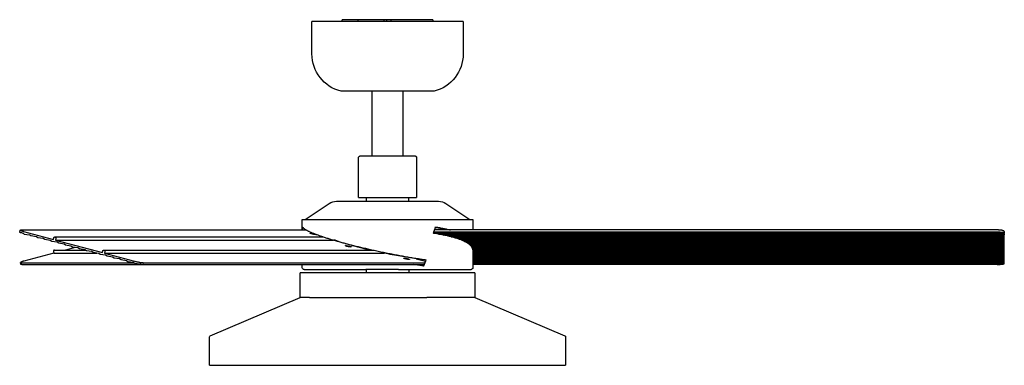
# Model space of a CAD drawing. Extents: x 19110 to 21156, y -51 to 1317.
# Tile 3 of 11: x 20310 to 21156, y -51 to 246. Entities that reach past the tile are written whole.
import ezdxf

# ---------------------------------------------------------------- set-up
doc = ezdxf.new("R2010")
doc.units = 0
doc.layers.add('MAKE2D$VISIBLE$CURVAS', color=7, linetype='CONTINUOUS')

msp = doc.modelspace()

# ---------------------------------------------------------------- linework, layer by layer
at = {"layer": 'MAKE2D$VISIBLE$CURVAS'}
for p, q in [((20587.16, 244.72), (20587.16, 246.18)), ((20587.56, 246.18), (20587.16, 246.18)), ((20600.56, 246.18), (20587.56, 246.18)), ((20623.07, 246.18), (20600.56, 246.18)), ((20600.56, 246.18), (20600.56, 244.72)), ((20623.07, 244.72), (20623.07, 246.18)), ((20625.17, 246.18), (20623.07, 246.18)), ((20629.06, 246.18), (20625.17, 246.18)), ((20625.17, 246.18), (20625.17, 244.72)), ((20629.06, 244.72), (20629.06, 246.18)), ((20642.06, 246.18), (20629.06, 246.18)), ((20646.16, 246.18), (20642.06, 246.18)), ((20663.48, 246.18), (20646.16, 246.18)), ((20664.98, 246.18), (20663.48, 246.18)), ((20664.98, 246.18), (20664.98, 244.72)), ((20658.57, 244.72), (20561.07, 244.72)), ((20561.07, 216.84), (20561.07, 244.72)), ((20691.07, 244.72), (20658.57, 244.72)), ((20691.07, 244.72), (20691.07, 216.84)), ((20646.07, 184.72), (20586.07, 184.72)), ((20612.82, 129.32), (20612.82, 184.72)), ((20639.31, 184.72), (20639.31, 129.32)), ((20666.07, 184.72), (20646.07, 184.72)), ((20601.09, 93.35), (20601.09, 127.28)), ((20603.14, 129.33), (20637.53, 129.33)), ((20637.53, 129.33), (20648.99, 129.33)), ((20648.99, 129.33), (20648.81, 129.32)), ((20651.04, 127.28), (20651.04, 93.35)), ((20601.09, 93.35), (20638.55, 93.35)), ((20607.95, 90.22), (20607.95, 93.35)), ((20638.55, 93.35), (20651.04, 93.35)), ((20644.18, 93.35), (20644.18, 90.22)), ((20555.33, 74.47), (20575.86, 88.18)), ((20582.25, 90.22), (20647.97, 90.22)), ((20647.97, 90.22), (20669.88, 90.22)), ((20676.27, 88.18), (20696.8, 74.47)), ((20552.82, 74.47), (20662.69, 74.47)), ((20552.82, 65.55), (20552.82, 74.47)), ((20552.95, 65.55), (20553.03, 68.1)), ((20662.69, 74.47), (20699.31, 74.47)), ((20699.31, 74.47), (20699.31, 65.55)), ((20309.94, 63.5), (20310.31, 65.38)), ((20311.13, 65.55), (20556.21, 65.55)), ((20312.86, 62.54), (20312.37, 62.86)), ((20313.7, 62.02), (20312.86, 62.54)), ((20313.2, 64.2), (20338.93, 57.34)), ((20313.7, 62.02), (20318.3, 61.28)), ((20319.65, 60.43), (20318.3, 61.28)), ((20324.25, 59.69), (20319.65, 60.43)), ((20325.6, 58.84), (20324.25, 59.69)), ((20340.07, 59.58), (20570.96, 59.58)), ((20555.13, 66.21), (20555.13, 65.55)), ((20665.46, 62.86), (21156.02, 62.86)), ((21150.06, 63.6), (20665.73, 63.6)), ((21150.06, 65.55), (20666.42, 65.55)), ((20669.75, 62.02), (21156.06, 62.02)), ((21156.06, 61.28), (20673.8, 61.28)), ((20677.73, 60.43), (21156.06, 60.43)), ((20678.16, 60.43), (20678.16, 60.33)), ((20680.76, 59.69), (21156.06, 59.69)), ((21156.06, 64.2), (21156.06, 62.54)), ((21156.06, 62.02), (21156.06, 62.54)), ((21156.06, 62.02), (21156.06, 61.28)), ((21156.06, 60.43), (21156.06, 61.28)), ((21156.06, 59.69), (21156.06, 60.43)), ((21156.06, 58.84), (21156.06, 59.69)), ((20330.21, 58.1), (20325.6, 58.84)), ((20331.55, 57.26), (20330.21, 58.1)), ((20336.16, 56.52), (20331.55, 57.26)), ((20337.5, 55.67), (20336.16, 56.52)), ((20342.11, 54.93), (20337.5, 55.67)), ((20338.93, 57.34), (20339.23, 58.8)), ((20340.91, 58.35), (20340.62, 56.89)), ((20340.62, 56.89), (20579.58, 56.89)), ((20340.62, 56.89), (20381.13, 46.09)), ((20343.45, 54.08), (20342.11, 54.93)), ((20348.06, 53.34), (20343.45, 54.08)), ((20349.4, 52.5), (20348.06, 53.34)), ((20354.01, 51.76), (20349.4, 52.5)), ((20355.36, 50.91), (20354.01, 51.76)), ((20359.96, 50.17), (20355.36, 50.91)), ((20589.53, 53.84), (20590.02, 53.97)), ((20595.18, 52.22), (20596.84, 52.22)), ((20683.82, 58.84), (21156.06, 58.84)), ((21156.06, 58.1), (20686.19, 58.1)), ((21156.06, 57.26), (20688.57, 57.26)), ((21156.06, 56.52), (20690.42, 56.52)), ((20692.28, 55.67), (21156.06, 55.67)), ((21156.06, 54.93), (20693.71, 54.93)), ((21156.06, 54.08), (20695.11, 54.08)), ((21156.06, 53.34), (20696.17, 53.34)), ((21156.06, 52.5), (20697.18, 52.5)), ((21156.06, 51.76), (20697.89, 51.76)), ((21156.06, 50.91), (20698.53, 50.91)), ((21156.06, 58.1), (21156.06, 58.84)), ((21156.06, 57.26), (21156.06, 58.1)), ((21156.06, 56.52), (21156.06, 57.26)), ((21156.06, 55.67), (21156.06, 56.52)), ((21156.06, 54.93), (21156.06, 55.67)), ((21156.06, 54.08), (21156.06, 54.93)), ((21156.06, 53.34), (21156.06, 54.08)), ((21156.06, 52.5), (21156.06, 53.34)), ((21156.06, 51.76), (21156.06, 52.5)), ((21156.06, 50.91), (21156.06, 51.76)), ((21156.06, 50.17), (21156.06, 50.91)), ((20339.33, 45.64), (20313.59, 38.78)), ((20339.04, 47.1), (20339.33, 45.64)), ((20339.33, 45.64), (20376.37, 45.64)), ((20339.88, 48.33), (20366.32, 48.33)), ((20357.69, 50.54), (20349.41, 48.33)), ((20361.31, 49.32), (20359.96, 50.17)), ((20365.91, 48.58), (20361.31, 49.32)), ((20367.26, 47.74), (20365.91, 48.58)), ((20371.87, 47), (20367.26, 47.74)), ((20373.21, 46.15), (20371.87, 47)), ((20377.82, 45.41), (20373.21, 46.15)), ((20379.16, 44.56), (20377.82, 45.41)), ((20383.77, 43.82), (20379.16, 44.56)), ((20381.13, 46.09), (20381.42, 47.55)), ((20382.26, 48.33), (20613.42, 48.33)), ((20383.11, 47.1), (20382.81, 45.64)), ((20382.81, 45.64), (20623.02, 45.64)), ((20382.81, 45.64), (20408.55, 38.78)), ((20385.11, 42.98), (20383.77, 43.82)), ((20389.72, 42.24), (20385.11, 42.98)), ((20579.78, 48.33), (20579.78, 48.33)), ((20590.6, 48.44), (20591.02, 48.33)), ((20623.02, 45.64), (20623.15, 46.27)), ((21156.06, 50.17), (20698.93, 50.17)), ((21156.06, 49.32), (20699.21, 49.32)), ((21156.06, 48.58), (20699.31, 48.58)), ((20699.31, 48.44), (20699.31, 33.1)), ((21156.06, 47.74), (20699.31, 47.74)), ((21156.06, 47), (20699.31, 47)), ((21156.06, 46.15), (20699.31, 46.15)), ((21156.06, 45.41), (20699.31, 45.41)), ((21156.06, 44.56), (20699.31, 44.56)), ((21156.06, 43.82), (20699.31, 43.82)), ((21156.06, 42.98), (20699.31, 42.98)), ((21156.06, 49.32), (21156.06, 50.17)), ((21156.06, 48.58), (21156.06, 49.32)), ((21156.06, 47.74), (21156.06, 48.58)), ((21156.06, 47), (21156.06, 47.74)), ((21156.06, 46.15), (21156.06, 47)), ((21156.06, 45.41), (21156.06, 46.15)), ((21156.06, 44.56), (21156.06, 45.41)), ((21156.06, 43.82), (21156.06, 44.56)), ((21156.06, 42.98), (21156.06, 43.82)), ((21156.06, 42.24), (21156.06, 42.98)), ((20311.02, 36.03), (20310.71, 37.59)), ((20311.53, 37.43), (20407.65, 37.43)), ((20311.83, 35.92), (20416.32, 35.92)), ((20391.06, 41.39), (20389.72, 42.24)), ((20395.67, 40.65), (20391.06, 41.39)), ((20397.02, 39.8), (20395.67, 40.65)), ((20401.62, 39.06), (20397.02, 39.8)), ((20402.97, 38.22), (20401.62, 39.06)), ((20407.57, 37.48), (20402.97, 38.22)), ((20408.21, 37.08), (20407.57, 37.48)), ((20408.95, 36.63), (20408.21, 37.08)), ((20416.31, 35.92), (20657.54, 35.92)), ((20416.61, 37.43), (20658.1, 37.43)), ((20552.82, 33.1), (20552.82, 35.92)), ((20650.73, 40.86), (20658.59, 38.77)), ((21156.06, 42.24), (20699.31, 42.24)), ((21156.06, 41.39), (20699.31, 41.39)), ((21156.06, 40.65), (20699.31, 40.65)), ((21156.06, 39.8), (20699.31, 39.8)), ((21156.06, 39.06), (20699.31, 39.06)), ((21156.06, 38.22), (20699.31, 38.22)), ((21156.06, 37.48), (20699.31, 37.48)), ((20699.31, 36.63), (21155.99, 36.63)), ((21150.06, 35.92), (20699.31, 35.92)), ((21156.06, 41.39), (21156.06, 42.24)), ((21156.06, 40.65), (21156.06, 41.39)), ((21156.06, 39.8), (21156.06, 40.65)), ((21156.06, 39.06), (21156.06, 39.8)), ((21156.06, 38.22), (21156.06, 39.06)), ((21156.06, 37.48), (21156.06, 38.22)), ((21156.06, 37.08), (21156.06, 37.48)), ((20551.07, 7.54), (20551.07, 28.6)), ((20559.02, 28.6), (20551.07, 28.6)), ((20554.33, 31.6), (20607.5, 31.6)), ((20701.07, 28.6), (20559.02, 28.6)), ((20635.43, 31.6), (20607.5, 31.6)), ((20607.93, 28.6), (20607.93, 31.6)), ((20635.43, 31.6), (20661.94, 31.6)), ((20644.2, 31.6), (20644.2, 28.6)), ((20661.94, 31.6), (20682.98, 31.6)), ((20682.98, 31.6), (20695.36, 31.6)), ((20695.36, 31.6), (20697.81, 31.6)), ((20701.07, 28.6), (20701.07, 7.54)), ((20473.67, -25.45), (20551.07, 7.54)), ((20559.02, 7.54), (20551.07, 7.54)), ((20559.02, 7.54), (20659.67, 7.54)), ((20701.07, 7.54), (20659.67, 7.54)), ((20701.07, 7.54), (20778.46, -25.45)), ((20473.07, -50.7), (20473.07, -26.37)), ((20779.07, -26.37), (20779.07, -50.7)), ((20473.07, -50.7), (20694.62, -50.7)), ((20694.62, -50.7), (20779.07, -50.7))]:
    msp.add_line(p, q, dxfattribs=at)
for points in [[(20601.09, 127.28), (20601.09, 127.32), (20601.09, 127.37), (20601.09, 127.41), (20601.1, 127.46), (20601.1, 127.51), (20601.11, 127.55), (20601.12, 127.6), (20601.12, 127.65), (20601.13, 127.7), (20601.14, 127.74), (20601.16, 127.79), (20601.17, 127.84), (20601.18, 127.89), (20601.2, 127.94), (20601.22, 127.98), (20601.23, 128.03), (20601.25, 128.08), (20601.27, 128.13), (20601.3, 128.17), (20601.32, 128.22), (20601.34, 128.26), (20601.37, 128.31), (20601.4, 128.35), (20601.42, 128.4), (20601.45, 128.44), (20601.48, 128.49), (20601.52, 128.53), (20601.55, 128.57), (20601.58, 128.61), (20601.62, 128.65), (20601.65, 128.69), (20601.69, 128.73), (20601.73, 128.76), (20601.77, 128.8), (20601.81, 128.83), (20601.85, 128.87), (20601.89, 128.9), (20601.93, 128.93), (20601.97, 128.96), (20602.01, 128.99), (20602.06, 129.02), (20602.1, 129.05), (20602.15, 129.07), (20602.2, 129.1), (20602.24, 129.12), (20602.29, 129.14), (20602.34, 129.16), (20602.39, 129.18), (20602.43, 129.2), (20602.48, 129.22), (20602.53, 129.23), (20602.57, 129.25), (20602.62, 129.26), (20602.67, 129.27), (20602.72, 129.28), (20602.77, 129.29), (20602.85, 129.3), (20603.14, 129.33)], [(20648.99, 129.33), (20648.99, 129.33), (20649.28, 129.3), (20649.33, 129.3), (20649.35, 129.3), (20649.36, 129.29), (20649.36, 129.29), (20649.41, 129.28), (20649.46, 129.27), (20649.51, 129.26), (20649.56, 129.25), (20649.61, 129.23), (20649.65, 129.22), (20649.7, 129.2), (20649.75, 129.18), (20649.79, 129.16), (20649.84, 129.14), (20649.89, 129.12), (20649.94, 129.1), (20649.98, 129.07), (20650.03, 129.05), (20650.07, 129.02), (20650.12, 128.99), (20650.16, 128.96), (20650.2, 128.93), (20650.24, 128.9), (20650.29, 128.87), (20650.33, 128.83), (20650.37, 128.8), (20650.4, 128.76), (20650.44, 128.73), (20650.48, 128.69), (20650.51, 128.65), (20650.55, 128.61), (20650.58, 128.57), (20650.62, 128.53), (20650.65, 128.49), (20650.68, 128.44), (20650.71, 128.4), (20650.74, 128.35), (20650.76, 128.31), (20650.79, 128.26), (20650.81, 128.22), (20650.84, 128.17), (20650.86, 128.13), (20650.88, 128.08), (20650.9, 128.03), (20650.92, 127.98), (20650.93, 127.94), (20650.95, 127.89), (20650.96, 127.84), (20650.98, 127.79), (20650.99, 127.74), (20651, 127.7), (20651.01, 127.65), (20651.02, 127.6), (20651.02, 127.55), (20651.03, 127.51), (20651.03, 127.46), (20651.04, 127.41), (20651.04, 127.37), (20651.04, 127.32), (20651.04, 127.28)], [(20553.03, 68.1), (20553.05, 68.07), (20553.07, 68.03), (20553.09, 67.99), (20553.12, 67.95), (20553.17, 67.88), (20553.23, 67.8), (20553.3, 67.72), (20553.36, 67.64), (20553.44, 67.56), (20553.51, 67.48), (20553.6, 67.39), (20553.68, 67.31), (20553.77, 67.23), (20553.87, 67.14), (20553.97, 67.05), (20554.07, 66.97), (20554.18, 66.88), (20554.3, 66.79), (20554.41, 66.7), (20554.54, 66.61), (20554.8, 66.43), (20555.07, 66.24), (20555.37, 66.05), (20555.68, 65.86), (20556.01, 65.67), (20556.36, 65.47), (20556.72, 65.27), (20557.11, 65.07), (20557.51, 64.86), (20557.92, 64.65), (20558.36, 64.44), (20558.81, 64.23), (20559.27, 64.01), (20559.76, 63.8), (20560.25, 63.58), (20560.77, 63.35), (20561.3, 63.13), (20561.84, 62.91), (20562.4, 62.68), (20562.97, 62.45), (20563.56, 62.22), (20564.16, 61.99), (20564.77, 61.75), (20565.4, 61.52), (20566.04, 61.28), (20566.69, 61.05), (20567.36, 60.81), (20568.03, 60.57), (20568.72, 60.33), (20569.42, 60.09), (20570.13, 59.85), (20570.85, 59.61), (20571.58, 59.37), (20572.32, 59.13), (20573.07, 58.89), (20573.83, 58.65), (20574.6, 58.4), (20575.37, 58.16), (20576.15, 57.92), (20576.95, 57.68), (20577.74, 57.44), (20578.55, 57.2), (20579.36, 56.95), (20580.17, 56.71), (20580.99, 56.48), (20581.82, 56.24), (20582.65, 56), (20584.33, 55.52), (20586.02, 55.05), (20587.73, 54.59), (20589.44, 54.13), (20591.22, 53.66), (20593.04, 53.18), (20594.91, 52.71), (20596.82, 52.22), (20598.77, 51.74), (20600.77, 51.25), (20602.81, 50.76), (20604.89, 50.27), (20607, 49.78), (20609.15, 49.28), (20611.33, 48.79), (20613.55, 48.3), (20614.66, 48.06), (20615.78, 47.81), (20616.91, 47.57), (20618.04, 47.33), (20619.18, 47.09), (20620.33, 46.85), (20621.48, 46.61), (20622.63, 46.37), (20623.79, 46.13), (20624.95, 45.9), (20626.11, 45.67), (20627.27, 45.43), (20628.44, 45.2), (20629.61, 44.98), (20630.78, 44.75), (20631.95, 44.52), (20633.12, 44.3), (20634.29, 44.08), (20635.46, 43.87), (20636.63, 43.65), (20637.79, 43.44), (20638.96, 43.23), (20640.12, 43.02), (20641.28, 42.82), (20642.43, 42.61), (20643.58, 42.42), (20644.73, 42.22), (20645.87, 42.03), (20647.01, 41.84), (20648.14, 41.65), (20649.27, 41.47), (20650.38, 41.29), (20651.5, 41.11), (20652.6, 40.94), (20653.7, 40.77), (20654.78, 40.61), (20655.86, 40.45), (20656.93, 40.29), (20657.99, 40.14), (20659.05, 39.99)], [(20667.29, 68.1), (20668.16, 67.97), (20669.02, 67.82), (20669.87, 67.68), (20670.71, 67.53), (20671.54, 67.38), (20672.37, 67.23), (20673.18, 67.07), (20673.99, 66.92), (20674.78, 66.75), (20675.57, 66.59), (20676.35, 66.42), (20677.11, 66.25), (20677.87, 66.08), (20678.61, 65.91), (20679.35, 65.73), (20680.07, 65.55)], [(20312.37, 62.86), (20311.86, 62.95), (20311.38, 63.04), (20311.16, 63.09), (20310.96, 63.13), (20310.77, 63.18), (20310.59, 63.22), (20310.44, 63.26), (20310.3, 63.3), (20310.24, 63.32), (20310.19, 63.34), (20310.14, 63.36), (20310.09, 63.38), (20310.07, 63.39), (20310.05, 63.39), (20310.04, 63.4), (20310.02, 63.41), (20310.01, 63.42), (20310, 63.42), (20309.99, 63.43), (20309.99, 63.43), (20309.98, 63.43), (20309.98, 63.44), (20309.97, 63.44), (20309.97, 63.44), (20309.96, 63.45), (20309.96, 63.45), (20309.96, 63.45), (20309.96, 63.45), (20309.95, 63.46), (20309.95, 63.46), (20309.95, 63.46), (20309.95, 63.46), (20309.95, 63.46), (20309.95, 63.46), (20309.95, 63.47), (20309.94, 63.47), (20309.94, 63.47), (20309.94, 63.47), (20309.94, 63.47), (20309.94, 63.47), (20309.94, 63.48), (20309.94, 63.48), (20309.94, 63.48), (20309.94, 63.48), (20309.94, 63.48), (20309.94, 63.48), (20309.94, 63.49), (20309.94, 63.49), (20309.94, 63.49), (20309.94, 63.49), (20309.94, 63.49), (20309.94, 63.49), (20309.94, 63.5)], [(20310.31, 65.38), (20310.31, 65.38), (20310.31, 65.38), (20310.31, 65.38), (20310.32, 65.38), (20310.32, 65.38), (20310.32, 65.39), (20310.32, 65.39), (20310.32, 65.39), (20310.32, 65.39), (20310.32, 65.4), (20310.32, 65.4), (20310.32, 65.4), (20310.32, 65.4), (20310.33, 65.41), (20310.33, 65.41), (20310.33, 65.41), (20310.33, 65.41), (20310.33, 65.42), (20310.33, 65.42), (20310.34, 65.42), (20310.34, 65.42), (20310.34, 65.42), (20310.34, 65.43), (20310.35, 65.43), (20310.35, 65.43), (20310.35, 65.43), (20310.35, 65.44), (20310.36, 65.44), (20310.36, 65.44), (20310.36, 65.44), (20310.37, 65.44), (20310.37, 65.45), (20310.37, 65.45), (20310.38, 65.45), (20310.39, 65.46), (20310.39, 65.46), (20310.4, 65.46), (20310.41, 65.47), (20310.42, 65.47), (20310.43, 65.48), (20310.44, 65.48), (20310.45, 65.48), (20310.46, 65.49), (20310.47, 65.49), (20310.49, 65.5), (20310.51, 65.5), (20310.54, 65.51), (20310.57, 65.51), (20310.59, 65.52), (20310.62, 65.52), (20310.66, 65.53), (20310.72, 65.53), (20310.79, 65.54), (20310.87, 65.54), (20310.95, 65.55), (20311.13, 65.55)], [(20313.2, 64.2), (20312.88, 64.29), (20312.57, 64.37), (20312.28, 64.46), (20312, 64.55), (20311.73, 64.63), (20311.48, 64.72), (20311.26, 64.8), (20311.05, 64.88), (20310.87, 64.96), (20310.79, 65), (20310.71, 65.03), (20310.64, 65.07), (20310.58, 65.1), (20310.55, 65.12), (20310.53, 65.14), (20310.5, 65.15), (20310.48, 65.17), (20310.46, 65.18), (20310.43, 65.2), (20310.42, 65.21), (20310.41, 65.22), (20310.4, 65.23), (20310.39, 65.24), (20310.38, 65.24), (20310.38, 65.25), (20310.37, 65.26), (20310.36, 65.26), (20310.36, 65.27), (20310.35, 65.28), (20310.35, 65.28), (20310.34, 65.29), (20310.34, 65.29), (20310.34, 65.3), (20310.33, 65.3), (20310.33, 65.3), (20310.33, 65.31), (20310.33, 65.31), (20310.33, 65.31), (20310.32, 65.32), (20310.32, 65.32), (20310.32, 65.32), (20310.32, 65.32), (20310.32, 65.33), (20310.32, 65.33), (20310.32, 65.33), (20310.32, 65.34), (20310.32, 65.34), (20310.31, 65.34), (20310.31, 65.34), (20310.31, 65.35), (20310.31, 65.35), (20310.31, 65.35), (20310.31, 65.36), (20310.31, 65.36), (20310.31, 65.36), (20310.31, 65.36), (20310.31, 65.37), (20310.31, 65.37), (20310.31, 65.37), (20310.31, 65.38), (20310.31, 65.38)], [(20339.23, 58.8), (20339.23, 58.84), (20339.24, 58.86), (20339.24, 58.88), (20339.25, 58.9), (20339.26, 58.92), (20339.26, 58.94), (20339.27, 58.95), (20339.27, 58.97), (20339.28, 58.99), (20339.29, 59.01), (20339.3, 59.03), (20339.31, 59.05), (20339.31, 59.07), (20339.32, 59.08), (20339.33, 59.1), (20339.34, 59.12), (20339.35, 59.14), (20339.36, 59.16), (20339.37, 59.17), (20339.39, 59.19), (20339.4, 59.21), (20339.41, 59.22), (20339.42, 59.24), (20339.43, 59.26), (20339.45, 59.27), (20339.46, 59.29), (20339.47, 59.3), (20339.49, 59.32), (20339.5, 59.33), (20339.52, 59.35), (20339.53, 59.36), (20339.55, 59.37), (20339.56, 59.39), (20339.58, 59.4), (20339.59, 59.41), (20339.61, 59.42), (20339.62, 59.43), (20339.64, 59.45), (20339.66, 59.46), (20339.67, 59.47), (20339.69, 59.48), (20339.71, 59.48), (20339.72, 59.49), (20339.74, 59.5), (20339.76, 59.51), (20339.78, 59.52), (20339.79, 59.52), (20339.81, 59.53), (20339.83, 59.54), (20339.85, 59.54), (20339.86, 59.55), (20339.88, 59.55), (20339.9, 59.56), (20339.92, 59.56), (20339.93, 59.56), (20339.95, 59.57), (20339.97, 59.57), (20339.98, 59.57), (20340, 59.57), (20340.02, 59.58), (20340.04, 59.58), (20340.05, 59.58), (20340.07, 59.58)], [(20340.07, 59.58), (20340.09, 59.58), (20340.12, 59.58), (20340.14, 59.57), (20340.17, 59.57), (20340.19, 59.57), (20340.21, 59.56), (20340.24, 59.56), (20340.26, 59.55), (20340.28, 59.55), (20340.31, 59.54), (20340.33, 59.53), (20340.36, 59.52), (20340.38, 59.51), (20340.4, 59.5), (20340.42, 59.49), (20340.45, 59.48), (20340.47, 59.46), (20340.49, 59.45), (20340.51, 59.44), (20340.53, 59.42), (20340.55, 59.41), (20340.57, 59.39), (20340.59, 59.37), (20340.61, 59.36), (20340.63, 59.34), (20340.65, 59.32), (20340.67, 59.3), (20340.68, 59.28), (20340.7, 59.26), (20340.72, 59.24), (20340.73, 59.22), (20340.75, 59.2), (20340.76, 59.18), (20340.78, 59.16), (20340.79, 59.13), (20340.8, 59.11), (20340.82, 59.09), (20340.83, 59.06), (20340.84, 59.04), (20340.85, 59.01), (20340.86, 58.99), (20340.87, 58.96), (20340.88, 58.93), (20340.89, 58.91), (20340.9, 58.88), (20340.9, 58.85), (20340.91, 58.83), (20340.91, 58.8), (20340.92, 58.77), (20340.92, 58.74), (20340.93, 58.71), (20340.93, 58.69), (20340.93, 58.66), (20340.94, 58.63), (20340.94, 58.6), (20340.94, 58.57), (20340.94, 58.54), (20340.93, 58.52), (20340.93, 58.49), (20340.93, 58.46), (20340.93, 58.43), (20340.92, 58.41), (20340.92, 58.38), (20340.91, 58.35)], [(20559.57, 62.7), (20559.57, 62.7), (20559.57, 62.7), (20559.57, 62.7), (20559.57, 62.7), (20559.57, 62.7), (20559.58, 62.7), (20559.58, 62.7), (20559.58, 62.7), (20559.58, 62.7), (20559.58, 62.7), (20559.58, 62.71), (20559.58, 62.71), (20559.58, 62.71), (20559.58, 62.71), (20559.58, 62.71), (20559.58, 62.71), (20559.58, 62.71), (20559.58, 62.71), (20559.58, 62.71), (20559.58, 62.71), (20559.58, 62.72), (20559.59, 62.72), (20559.59, 62.72), (20559.59, 62.72), (20559.59, 62.72), (20559.59, 62.72), (20559.59, 62.72), (20559.59, 62.72), (20559.59, 62.72), (20559.6, 62.72), (20559.6, 62.73), (20559.6, 62.73), (20559.6, 62.73), (20559.6, 62.73), (20559.61, 62.73), (20559.61, 62.73), (20559.61, 62.73), (20559.62, 62.74), (20559.62, 62.74), (20559.62, 62.74), (20559.63, 62.74), (20559.63, 62.74), (20559.64, 62.74), (20559.64, 62.74), (20559.65, 62.75), (20559.66, 62.75), (20559.67, 62.75), (20559.68, 62.75), (20559.7, 62.76), (20559.71, 62.76), (20559.72, 62.76), (20559.75, 62.76), (20559.78, 62.77), (20559.82, 62.77), (20559.85, 62.77), (20559.93, 62.77)], [(20564.32, 61.6), (20564.21, 61.6), (20564.09, 61.61), (20563.95, 61.62), (20563.8, 61.63), (20563.63, 61.65), (20563.45, 61.67), (20563.26, 61.69), (20563.07, 61.72), (20562.86, 61.76), (20562.65, 61.79), (20562.44, 61.83), (20562.23, 61.87), (20561.81, 61.95), (20561.42, 62.04), (20561.05, 62.13), (20560.87, 62.18), (20560.69, 62.22), (20560.52, 62.27), (20560.36, 62.32), (20560.21, 62.37), (20560.07, 62.42), (20559.95, 62.46), (20559.89, 62.48), (20559.84, 62.5), (20559.8, 62.52), (20559.76, 62.54), (20559.72, 62.56), (20559.7, 62.57), (20559.69, 62.58), (20559.67, 62.59), (20559.66, 62.6), (20559.64, 62.61), (20559.63, 62.61), (20559.63, 62.62), (20559.62, 62.62), (20559.62, 62.63), (20559.61, 62.63), (20559.61, 62.63), (20559.6, 62.64), (20559.6, 62.64), (20559.6, 62.65), (20559.59, 62.65), (20559.59, 62.65), (20559.59, 62.65), (20559.59, 62.66), (20559.59, 62.66), (20559.58, 62.66), (20559.58, 62.66), (20559.58, 62.66), (20559.58, 62.66), (20559.58, 62.67), (20559.58, 62.67), (20559.58, 62.67), (20559.58, 62.67), (20559.58, 62.67), (20559.58, 62.67), (20559.58, 62.68), (20559.58, 62.68), (20559.58, 62.68), (20559.57, 62.68), (20559.57, 62.68), (20559.57, 62.68), (20559.57, 62.69), (20559.57, 62.69), (20559.57, 62.69), (20559.57, 62.69), (20559.57, 62.69), (20559.57, 62.69), (20559.57, 62.69), (20559.57, 62.7), (20559.57, 62.7)], [(20559.93, 62.77), (20560.04, 62.77), (20560.16, 62.76), (20560.3, 62.76), (20560.45, 62.74), (20560.62, 62.72), (20560.79, 62.7), (20560.98, 62.68), (20561.18, 62.65), (20561.39, 62.62), (20561.6, 62.58), (20561.81, 62.54), (20562.02, 62.51), (20562.43, 62.42), (20562.83, 62.33), (20563.2, 62.24), (20563.38, 62.2), (20563.56, 62.15), (20563.73, 62.1), (20563.89, 62.05), (20564.04, 62), (20564.18, 61.96), (20564.3, 61.91), (20564.35, 61.89), (20564.4, 61.87), (20564.45, 61.85), (20564.49, 61.83), (20564.53, 61.81), (20564.55, 61.8), (20564.56, 61.79), (20564.58, 61.78), (20564.59, 61.78), (20564.6, 61.77), (20564.62, 61.76), (20564.62, 61.75), (20564.63, 61.75), (20564.63, 61.75), (20564.64, 61.74), (20564.64, 61.74), (20564.64, 61.74), (20564.65, 61.73), (20564.65, 61.73), (20564.65, 61.72), (20564.66, 61.72), (20564.66, 61.72), (20564.66, 61.72), (20564.66, 61.72), (20564.66, 61.71), (20564.66, 61.71), (20564.66, 61.71), (20564.67, 61.71), (20564.67, 61.71), (20564.67, 61.71), (20564.67, 61.7), (20564.67, 61.7), (20564.67, 61.7), (20564.67, 61.7), (20564.67, 61.7), (20564.67, 61.7), (20564.67, 61.69), (20564.67, 61.69), (20564.67, 61.69), (20564.67, 61.69), (20564.67, 61.69), (20564.67, 61.69), (20564.67, 61.69), (20564.67, 61.68), (20564.67, 61.68), (20564.67, 61.68), (20564.67, 61.68), (20564.67, 61.68), (20564.67, 61.68)], [(20564.67, 61.68), (20564.67, 61.68), (20564.67, 61.68), (20564.67, 61.68), (20564.67, 61.67), (20564.67, 61.67), (20564.67, 61.67), (20564.67, 61.67), (20564.67, 61.67), (20564.67, 61.67), (20564.67, 61.67), (20564.67, 61.67), (20564.67, 61.67), (20564.67, 61.67), (20564.67, 61.66), (20564.67, 61.66), (20564.67, 61.66), (20564.67, 61.66), (20564.67, 61.66), (20564.66, 61.66), (20564.66, 61.66), (20564.66, 61.66), (20564.66, 61.66), (20564.66, 61.66), (20564.66, 61.65), (20564.66, 61.65), (20564.66, 61.65), (20564.66, 61.65), (20564.65, 61.65), (20564.65, 61.65), (20564.65, 61.65), (20564.65, 61.65), (20564.65, 61.65), (20564.65, 61.65), (20564.65, 61.64), (20564.64, 61.64), (20564.64, 61.64), (20564.64, 61.64), (20564.63, 61.64), (20564.63, 61.64), (20564.62, 61.63), (20564.62, 61.63), (20564.62, 61.63), (20564.61, 61.63), (20564.61, 61.63), (20564.6, 61.63), (20564.59, 61.62), (20564.58, 61.62), (20564.56, 61.62), (20564.55, 61.62), (20564.54, 61.61), (20564.53, 61.61), (20564.5, 61.61), (20564.47, 61.61), (20564.43, 61.6), (20564.4, 61.6), (20564.32, 61.6)], [(20699.31, 48.44), (20699.31, 48.56), (20699.3, 48.68), (20699.29, 48.8), (20699.28, 48.92), (20699.26, 49.04), (20699.24, 49.16), (20699.22, 49.28), (20699.19, 49.4), (20699.16, 49.52), (20699.12, 49.64), (20699.09, 49.76), (20699.04, 49.88), (20699, 50), (20698.94, 50.13), (20698.89, 50.25), (20698.83, 50.37), (20698.77, 50.49), (20698.7, 50.62), (20698.63, 50.74), (20698.55, 50.86), (20698.47, 50.99), (20698.39, 51.11), (20698.3, 51.23), (20698.21, 51.36), (20698.12, 51.48), (20698.02, 51.61), (20697.91, 51.73), (20697.8, 51.86), (20697.69, 51.98), (20697.57, 52.1), (20697.45, 52.23), (20697.32, 52.35), (20697.19, 52.48), (20697.06, 52.6), (20696.92, 52.73), (20696.77, 52.85), (20696.63, 52.98), (20696.47, 53.1), (20696.32, 53.23), (20696.16, 53.35), (20695.99, 53.48), (20695.82, 53.6), (20695.64, 53.72), (20695.46, 53.85), (20695.28, 53.97), (20695.09, 54.1), (20694.9, 54.22), (20694.7, 54.35), (20694.5, 54.47), (20694.29, 54.59), (20694.08, 54.72), (20693.87, 54.84), (20693.65, 54.96), (20693.42, 55.09), (20693.19, 55.21), (20692.96, 55.33), (20692.72, 55.45), (20692.48, 55.57), (20692.23, 55.7), (20691.98, 55.82), (20691.72, 55.94), (20691.46, 56.06), (20691.19, 56.18), (20690.92, 56.3), (20690.65, 56.42), (20690.37, 56.54), (20690.09, 56.66), (20689.8, 56.77), (20689.51, 56.89), (20689.21, 57.01), (20688.6, 57.24), (20687.98, 57.48), (20687.34, 57.71), (20686.68, 57.93), (20686, 58.16), (20685.31, 58.38), (20684.6, 58.61), (20683.88, 58.82), (20683.14, 59.04), (20682.38, 59.25), (20681.61, 59.47), (20680.82, 59.67), (20680.02, 59.88), (20679.2, 60.08), (20678.37, 60.28), (20677.52, 60.48), (20676.66, 60.67), (20675.79, 60.86), (20674.9, 61.05), (20674, 61.23), (20673.09, 61.41), (20672.16, 61.58), (20671.23, 61.75), (20670.28, 61.92), (20669.33, 62.09), (20668.36, 62.25), (20667.38, 62.4), (20666.4, 62.56), (20665.4, 62.71)], [(21156.06, 64.2), (21156.06, 64.21), (21156.06, 64.22), (21156.05, 64.22), (21156.05, 64.23), (21156.05, 64.24), (21156.05, 64.25), (21156.05, 64.25), (21156.05, 64.26), (21156.05, 64.27), (21156.05, 64.28), (21156.04, 64.28), (21156.04, 64.29), (21156.04, 64.3), (21156.04, 64.31), (21156.03, 64.32), (21156.03, 64.32), (21156.03, 64.33), (21156.02, 64.34), (21156.02, 64.35), (21156.02, 64.35), (21156.01, 64.36), (21156.01, 64.37), (21156, 64.38), (21156, 64.38), (21156, 64.39), (21155.99, 64.4), (21155.98, 64.41), (21155.98, 64.42), (21155.97, 64.43), (21155.96, 64.45), (21155.94, 64.46), (21155.93, 64.48), (21155.91, 64.49), (21155.9, 64.51), (21155.88, 64.53), (21155.86, 64.54), (21155.84, 64.56), (21155.82, 64.57), (21155.8, 64.59), (21155.78, 64.6), (21155.76, 64.62), (21155.74, 64.64), (21155.71, 64.65), (21155.69, 64.67), (21155.63, 64.7), (21155.58, 64.73), (21155.52, 64.76), (21155.45, 64.79), (21155.39, 64.82), (21155.31, 64.85), (21155.24, 64.88), (21155.16, 64.91), (21155.08, 64.94), (21154.9, 65), (21154.71, 65.05), (21154.51, 65.11), (21154.3, 65.16), (21154.07, 65.2), (21153.84, 65.25), (21153.59, 65.29), (21153.34, 65.33), (21153.08, 65.37), (21152.81, 65.4), (21152.54, 65.43), (21152.26, 65.46), (21151.99, 65.48), (21151.71, 65.5), (21151.43, 65.52), (21151.15, 65.53), (21150.87, 65.54), (21150.59, 65.55), (21150.32, 65.55), (21150.06, 65.55)], [(21156.02, 62.86), (21156.02, 62.87), (21156.01, 62.87), (21156.01, 62.87), (21156, 62.88), (21156, 62.88), (21156, 62.89), (21155.99, 62.89), (21155.99, 62.9), (21155.98, 62.91), (21155.97, 62.91), (21155.95, 62.92), (21155.94, 62.93), (21155.93, 62.94), (21155.91, 62.95), (21155.9, 62.96), (21155.88, 62.97), (21155.87, 62.98), (21155.85, 62.99), (21155.82, 63), (21155.78, 63.02), (21155.73, 63.04), (21155.69, 63.06), (21155.64, 63.08), (21155.59, 63.09), (21155.53, 63.11), (21155.41, 63.15), (21155.28, 63.18), (21155.13, 63.21), (21154.98, 63.25), (21154.81, 63.28), (21154.63, 63.31), (21154.44, 63.34), (21154.24, 63.37), (21154.03, 63.39), (21153.81, 63.42), (21153.58, 63.44), (21153.34, 63.47), (21153.1, 63.49), (21152.86, 63.51), (21152.61, 63.52), (21152.1, 63.55), (21151.58, 63.58), (21151.06, 63.59), (21150.55, 63.6), (21150.06, 63.6)], [(20610.63, 48.33), (20609.49, 48.59), (20608.35, 48.86), (20607.22, 49.13), (20606.1, 49.4), (20604.98, 49.68), (20603.87, 49.95), (20602.77, 50.22), (20601.68, 50.5), (20600.6, 50.78), (20599.53, 51.05), (20598.47, 51.33), (20597.43, 51.61), (20596.4, 51.89), (20595.38, 52.16), (20594.38, 52.44), (20593.4, 52.72), (20592.44, 52.99), (20591.49, 53.27), (20590.56, 53.54), (20589.64, 53.81), (20588.75, 54.08), (20587.88, 54.35), (20587.02, 54.61), (20586.19, 54.88), (20585.38, 55.14), (20584.59, 55.4), (20583.82, 55.65), (20583.07, 55.91), (20582.35, 56.16), (20581.64, 56.41), (20580.96, 56.65), (20580.31, 56.89)], [(20589.78, 52.01), (20589.78, 52.01), (20589.78, 52.01), (20589.78, 52.01), (20589.78, 52.01), (20589.78, 52.01), (20589.78, 52.01), (20589.78, 52.02), (20589.78, 52.02), (20589.78, 52.02), (20589.78, 52.02), (20589.79, 52.02), (20589.79, 52.02), (20589.79, 52.02), (20589.79, 52.02), (20589.79, 52.02), (20589.79, 52.03), (20589.79, 52.03), (20589.79, 52.03), (20589.79, 52.03), (20589.79, 52.03), (20589.79, 52.03), (20589.79, 52.03), (20589.79, 52.03), (20589.8, 52.03), (20589.8, 52.03), (20589.8, 52.04), (20589.8, 52.04), (20589.8, 52.04), (20589.8, 52.04), (20589.8, 52.04), (20589.8, 52.04), (20589.81, 52.04), (20589.81, 52.04), (20589.81, 52.04), (20589.81, 52.05), (20589.82, 52.05), (20589.82, 52.05), (20589.82, 52.05), (20589.83, 52.05), (20589.83, 52.05), (20589.84, 52.06), (20589.84, 52.06), (20589.84, 52.06), (20589.85, 52.06), (20589.86, 52.06), (20589.87, 52.06), (20589.88, 52.07), (20589.89, 52.07), (20589.9, 52.07), (20589.92, 52.07), (20589.93, 52.08), (20589.96, 52.08), (20589.99, 52.08), (20590.02, 52.08), (20590.06, 52.09), (20590.14, 52.09)], [(20594.53, 50.92), (20594.42, 50.92), (20594.3, 50.92), (20594.16, 50.93), (20594.01, 50.95), (20593.84, 50.96), (20593.66, 50.98), (20593.47, 51.01), (20593.27, 51.04), (20593.07, 51.07), (20592.86, 51.11), (20592.65, 51.14), (20592.44, 51.18), (20592.02, 51.27), (20591.63, 51.35), (20591.26, 51.44), (20591.07, 51.49), (20590.9, 51.54), (20590.72, 51.59), (20590.56, 51.64), (20590.41, 51.68), (20590.28, 51.73), (20590.16, 51.77), (20590.1, 51.8), (20590.05, 51.82), (20590.01, 51.84), (20589.96, 51.86), (20589.93, 51.88), (20589.91, 51.89), (20589.89, 51.9), (20589.88, 51.9), (20589.86, 51.91), (20589.85, 51.92), (20589.84, 51.93), (20589.83, 51.93), (20589.83, 51.94), (20589.82, 51.94), (20589.82, 51.95), (20589.82, 51.95), (20589.81, 51.95), (20589.81, 51.96), (20589.8, 51.96), (20589.8, 51.96), (20589.8, 51.97), (20589.8, 51.97), (20589.8, 51.97), (20589.79, 51.97), (20589.79, 51.97), (20589.79, 51.98), (20589.79, 51.98), (20589.79, 51.98), (20589.79, 51.98), (20589.79, 51.98), (20589.79, 51.98), (20589.79, 51.99), (20589.79, 51.99), (20589.78, 51.99), (20589.78, 51.99), (20589.78, 51.99), (20589.78, 51.99), (20589.78, 52), (20589.78, 52), (20589.78, 52), (20589.78, 52), (20589.78, 52), (20589.78, 52), (20589.78, 52), (20589.78, 52.01), (20589.78, 52.01), (20589.78, 52.01), (20589.78, 52.01), (20589.78, 52.01)], [(20590.14, 52.09), (20590.24, 52.08), (20590.37, 52.08), (20590.5, 52.07), (20590.66, 52.06), (20590.82, 52.04), (20591, 52.02), (20591.19, 51.99), (20591.39, 51.96), (20591.59, 51.93), (20591.8, 51.9), (20592.02, 51.86), (20592.23, 51.82), (20592.64, 51.74), (20593.03, 51.65), (20593.41, 51.56), (20593.59, 51.51), (20593.77, 51.46), (20593.94, 51.42), (20594.1, 51.37), (20594.25, 51.32), (20594.39, 51.27), (20594.51, 51.23), (20594.56, 51.21), (20594.61, 51.19), (20594.66, 51.16), (20594.7, 51.15), (20594.74, 51.13), (20594.75, 51.12), (20594.77, 51.11), (20594.79, 51.1), (20594.8, 51.09), (20594.81, 51.08), (20594.82, 51.07), (20594.83, 51.07), (20594.83, 51.07), (20594.84, 51.06), (20594.84, 51.06), (20594.85, 51.05), (20594.85, 51.05), (20594.86, 51.05), (20594.86, 51.04), (20594.86, 51.04), (20594.87, 51.04), (20594.87, 51.03), (20594.87, 51.03), (20594.87, 51.03), (20594.87, 51.03), (20594.87, 51.03), (20594.87, 51.03), (20594.87, 51.02), (20594.87, 51.02), (20594.88, 51.02), (20594.88, 51.02), (20594.88, 51.02), (20594.88, 51.02), (20594.88, 51.01), (20594.88, 51.01), (20594.88, 51.01), (20594.88, 51.01), (20594.88, 51.01), (20594.88, 51.01), (20594.88, 51), (20594.88, 51), (20594.88, 51), (20594.88, 51), (20594.88, 51), (20594.88, 51), (20594.88, 51), (20594.88, 50.99), (20594.88, 50.99), (20594.88, 50.99)], [(20594.88, 50.99), (20594.88, 50.99), (20594.88, 50.99), (20594.88, 50.99), (20594.88, 50.99), (20594.88, 50.99), (20594.88, 50.99), (20594.88, 50.99), (20594.88, 50.99), (20594.88, 50.99), (20594.88, 50.98), (20594.88, 50.98), (20594.88, 50.98), (20594.88, 50.98), (20594.88, 50.98), (20594.88, 50.98), (20594.87, 50.98), (20594.87, 50.98), (20594.87, 50.98), (20594.87, 50.97), (20594.87, 50.97), (20594.87, 50.97), (20594.87, 50.97), (20594.87, 50.97), (20594.87, 50.97), (20594.87, 50.97), (20594.87, 50.97), (20594.86, 50.97), (20594.86, 50.97), (20594.86, 50.96), (20594.86, 50.96), (20594.86, 50.96), (20594.86, 50.96), (20594.86, 50.96), (20594.85, 50.96), (20594.85, 50.96), (20594.85, 50.96), (20594.84, 50.95), (20594.84, 50.95), (20594.84, 50.95), (20594.83, 50.95), (20594.83, 50.95), (20594.82, 50.95), (20594.82, 50.94), (20594.81, 50.94), (20594.8, 50.94), (20594.79, 50.94), (20594.78, 50.94), (20594.77, 50.93), (20594.76, 50.93), (20594.75, 50.93), (20594.73, 50.93), (20594.7, 50.92), (20594.67, 50.92), (20594.64, 50.92), (20594.6, 50.92), (20594.53, 50.92)], [(20339.88, 48.33), (20339.86, 48.33), (20339.83, 48.33), (20339.81, 48.33), (20339.79, 48.32), (20339.76, 48.32), (20339.74, 48.32), (20339.71, 48.31), (20339.69, 48.3), (20339.67, 48.3), (20339.64, 48.29), (20339.62, 48.28), (20339.6, 48.27), (20339.57, 48.26), (20339.55, 48.25), (20339.53, 48.24), (20339.5, 48.23), (20339.48, 48.22), (20339.46, 48.2), (20339.44, 48.19), (20339.42, 48.17), (20339.4, 48.16), (20339.38, 48.14), (20339.36, 48.13), (20339.34, 48.11), (20339.32, 48.09), (20339.3, 48.07), (20339.28, 48.05), (20339.27, 48.03), (20339.25, 48.01), (20339.23, 47.99), (20339.22, 47.97), (20339.2, 47.95), (20339.19, 47.93), (20339.17, 47.91), (20339.16, 47.89), (20339.15, 47.86), (20339.14, 47.84), (20339.12, 47.81), (20339.11, 47.79), (20339.1, 47.76), (20339.09, 47.74), (20339.08, 47.71), (20339.07, 47.69), (20339.06, 47.66), (20339.06, 47.63), (20339.05, 47.61), (20339.04, 47.58), (20339.04, 47.55), (20339.03, 47.52), (20339.03, 47.49), (20339.02, 47.47), (20339.02, 47.44), (20339.02, 47.41), (20339.02, 47.38), (20339.01, 47.35), (20339.01, 47.32), (20339.01, 47.3), (20339.02, 47.27), (20339.02, 47.24), (20339.02, 47.21), (20339.02, 47.19), (20339.03, 47.16), (20339.03, 47.13), (20339.04, 47.1)], [(20381.42, 47.55), (20381.43, 47.59), (20381.43, 47.61), (20381.44, 47.63), (20381.44, 47.65), (20381.45, 47.67), (20381.45, 47.69), (20381.46, 47.71), (20381.47, 47.73), (20381.47, 47.74), (20381.48, 47.76), (20381.49, 47.78), (20381.5, 47.8), (20381.51, 47.82), (20381.52, 47.84), (20381.52, 47.85), (20381.53, 47.87), (20381.54, 47.89), (20381.56, 47.91), (20381.57, 47.93), (20381.58, 47.94), (20381.59, 47.96), (20381.6, 47.98), (20381.61, 47.99), (20381.63, 48.01), (20381.64, 48.02), (20381.65, 48.04), (20381.67, 48.05), (20381.68, 48.07), (20381.69, 48.08), (20381.71, 48.1), (20381.72, 48.11), (20381.74, 48.13), (20381.75, 48.14), (20381.77, 48.15), (20381.78, 48.16), (20381.8, 48.18), (20381.82, 48.19), (20381.83, 48.2), (20381.85, 48.21), (20381.86, 48.22), (20381.88, 48.23), (20381.9, 48.24), (20381.92, 48.25), (20381.93, 48.25), (20381.95, 48.26), (20381.97, 48.27), (20381.98, 48.28), (20382, 48.28), (20382.02, 48.29), (20382.04, 48.3), (20382.05, 48.3), (20382.07, 48.3), (20382.09, 48.31), (20382.11, 48.31), (20382.12, 48.32), (20382.14, 48.32), (20382.16, 48.32), (20382.18, 48.32), (20382.19, 48.33), (20382.21, 48.33), (20382.23, 48.33), (20382.24, 48.33), (20382.26, 48.33)], [(20382.26, 48.33), (20382.29, 48.33), (20382.31, 48.33), (20382.33, 48.33), (20382.36, 48.32), (20382.38, 48.32), (20382.4, 48.32), (20382.43, 48.31), (20382.45, 48.3), (20382.48, 48.3), (20382.5, 48.29), (20382.52, 48.28), (20382.55, 48.27), (20382.57, 48.26), (20382.59, 48.25), (20382.62, 48.24), (20382.64, 48.23), (20382.66, 48.22), (20382.68, 48.2), (20382.7, 48.19), (20382.72, 48.17), (20382.74, 48.16), (20382.77, 48.14), (20382.78, 48.13), (20382.8, 48.11), (20382.82, 48.09), (20382.84, 48.07), (20382.86, 48.05), (20382.88, 48.03), (20382.89, 48.01), (20382.91, 47.99), (20382.92, 47.97), (20382.94, 47.95), (20382.95, 47.93), (20382.97, 47.91), (20382.98, 47.89), (20382.99, 47.86), (20383.01, 47.84), (20383.02, 47.81), (20383.03, 47.79), (20383.04, 47.76), (20383.05, 47.74), (20383.06, 47.71), (20383.07, 47.69), (20383.08, 47.66), (20383.09, 47.63), (20383.09, 47.61), (20383.1, 47.58), (20383.11, 47.55), (20383.11, 47.52), (20383.12, 47.49), (20383.12, 47.47), (20383.12, 47.44), (20383.12, 47.41), (20383.13, 47.38), (20383.13, 47.35), (20383.13, 47.32), (20383.13, 47.3), (20383.13, 47.27), (20383.12, 47.24), (20383.12, 47.21), (20383.12, 47.19), (20383.11, 47.16), (20383.11, 47.13), (20383.11, 47.1)], [(20650.73, 40.86), (20649.14, 41.09), (20647.51, 41.32), (20645.86, 41.57), (20644.18, 41.83), (20642.48, 42.1), (20640.76, 42.38), (20639.02, 42.67), (20637.26, 42.96), (20635.5, 43.27), (20633.72, 43.59), (20631.94, 43.92), (20630.15, 44.25), (20628.36, 44.59), (20626.57, 44.93), (20624.79, 45.29), (20623.02, 45.64)], [(20313.59, 38.78), (20313.28, 38.7), (20312.97, 38.61), (20312.67, 38.52), (20312.39, 38.44), (20312.13, 38.35), (20311.88, 38.26), (20311.65, 38.18), (20311.45, 38.1), (20311.26, 38.02), (20311.18, 37.99), (20311.11, 37.95), (20311.04, 37.91), (20310.98, 37.88), (20310.95, 37.86), (20310.92, 37.85), (20310.9, 37.83), (20310.87, 37.82), (20310.85, 37.8), (20310.83, 37.78), (20310.81, 37.77), (20310.8, 37.76), (20310.79, 37.75), (20310.78, 37.75), (20310.78, 37.74), (20310.77, 37.73), (20310.76, 37.73), (20310.76, 37.72), (20310.75, 37.71), (20310.75, 37.71), (20310.74, 37.7), (20310.73, 37.69), (20310.73, 37.69), (20310.73, 37.69), (20310.73, 37.68), (20310.73, 37.68), (20310.72, 37.68), (20310.72, 37.67), (20310.72, 37.67), (20310.72, 37.67), (20310.72, 37.67), (20310.72, 37.66), (20310.72, 37.66), (20310.71, 37.66), (20310.71, 37.65), (20310.71, 37.65), (20310.71, 37.65), (20310.71, 37.64), (20310.71, 37.64), (20310.71, 37.64), (20310.71, 37.64), (20310.71, 37.63), (20310.71, 37.63), (20310.71, 37.63), (20310.71, 37.62), (20310.71, 37.62), (20310.71, 37.62), (20310.71, 37.62), (20310.71, 37.61), (20310.71, 37.61), (20310.71, 37.61), (20310.71, 37.61)], [(20310.71, 37.61), (20310.71, 37.6), (20310.71, 37.6), (20310.71, 37.6), (20310.71, 37.6), (20310.71, 37.6), (20310.71, 37.6), (20310.71, 37.6), (20310.71, 37.59), (20310.71, 37.59), (20310.71, 37.59), (20310.72, 37.59), (20310.72, 37.58), (20310.72, 37.58), (20310.72, 37.58), (20310.72, 37.58), (20310.72, 37.57), (20310.72, 37.57), (20310.73, 37.57), (20310.73, 37.57), (20310.73, 37.56), (20310.73, 37.56), (20310.74, 37.56), (20310.74, 37.56), (20310.74, 37.55), (20310.74, 37.55), (20310.75, 37.55), (20310.75, 37.55), (20310.75, 37.55), (20310.75, 37.54), (20310.76, 37.54), (20310.76, 37.54), (20310.76, 37.54), (20310.77, 37.54), (20310.77, 37.53), (20310.78, 37.53), (20310.79, 37.52), (20310.8, 37.52), (20310.8, 37.52), (20310.81, 37.51), (20310.82, 37.51), (20310.83, 37.5), (20310.84, 37.5), (20310.85, 37.5), (20310.86, 37.49), (20310.88, 37.49), (20310.91, 37.48), (20310.93, 37.48), (20310.96, 37.47), (20310.99, 37.47), (20311.02, 37.46), (20311.05, 37.46), (20311.12, 37.45), (20311.19, 37.44), (20311.27, 37.44), (20311.35, 37.43), (20311.53, 37.43)], [(20311.83, 35.92), (20311.66, 35.93), (20311.51, 35.93), (20311.37, 35.94), (20311.31, 35.94), (20311.25, 35.95), (20311.2, 35.96), (20311.18, 35.96), (20311.16, 35.96), (20311.14, 35.97), (20311.12, 35.97), (20311.11, 35.98), (20311.1, 35.98), (20311.1, 35.98), (20311.09, 35.98), (20311.08, 35.99), (20311.07, 35.99), (20311.07, 35.99), (20311.06, 35.99), (20311.06, 36), (20311.06, 36), (20311.05, 36), (20311.05, 36), (20311.05, 36), (20311.05, 36), (20311.04, 36), (20311.04, 36.01), (20311.04, 36.01), (20311.04, 36.01), (20311.04, 36.01), (20311.04, 36.01), (20311.04, 36.01), (20311.03, 36.01), (20311.03, 36.01), (20311.03, 36.01), (20311.03, 36.01), (20311.03, 36.02), (20311.03, 36.02), (20311.03, 36.02), (20311.03, 36.02), (20311.03, 36.02), (20311.03, 36.02), (20311.03, 36.02), (20311.03, 36.02), (20311.03, 36.02), (20311.03, 36.02), (20311.03, 36.02), (20311.03, 36.02), (20311.03, 36.03), (20311.02, 36.03), (20311.02, 36.03), (20311.02, 36.03), (20311.02, 36.03), (20311.02, 36.03), (20311.02, 36.03), (20311.02, 36.03)], [(20408.55, 38.78), (20409.02, 38.66), (20409.52, 38.54), (20410.06, 38.41), (20410.62, 38.29), (20411.21, 38.16), (20411.81, 38.04), (20412.41, 37.93), (20413.01, 37.83), (20413.59, 37.73), (20414.15, 37.65), (20414.41, 37.62), (20414.67, 37.58), (20414.92, 37.55), (20415.15, 37.53), (20415.38, 37.5), (20415.59, 37.48), (20415.79, 37.47), (20415.98, 37.45), (20416.16, 37.44), (20416.32, 37.44), (20416.47, 37.43), (20416.61, 37.43)], [(20416.31, 35.92), (20416.05, 35.93), (20415.75, 35.94), (20415.41, 35.95), (20415.03, 35.97), (20414.61, 36), (20414.16, 36.03), (20413.68, 36.07), (20413.16, 36.12), (20412.64, 36.17), (20412.09, 36.23), (20411.54, 36.29), (20411, 36.36), (20410.46, 36.42), (20409.94, 36.49), (20409.43, 36.56), (20408.95, 36.63)], [(20639.74, 41.33), (20639.74, 41.33), (20639.74, 41.33), (20639.74, 41.33), (20639.74, 41.33), (20639.74, 41.33), (20639.74, 41.33), (20639.74, 41.33), (20639.74, 41.33), (20639.74, 41.33), (20639.74, 41.33), (20639.74, 41.33), (20639.74, 41.34), (20639.74, 41.34), (20639.74, 41.34), (20639.74, 41.34), (20639.74, 41.34), (20639.75, 41.34), (20639.75, 41.34), (20639.75, 41.34), (20639.75, 41.34), (20639.75, 41.35), (20639.75, 41.35), (20639.75, 41.35), (20639.75, 41.35), (20639.75, 41.35), (20639.75, 41.35), (20639.76, 41.35), (20639.76, 41.35), (20639.76, 41.35), (20639.76, 41.35), (20639.76, 41.35), (20639.76, 41.36), (20639.76, 41.36), (20639.77, 41.36), (20639.77, 41.36), (20639.77, 41.36), (20639.78, 41.36), (20639.78, 41.37), (20639.78, 41.37), (20639.79, 41.37), (20639.79, 41.37), (20639.8, 41.37), (20639.8, 41.37), (20639.8, 41.37), (20639.81, 41.38), (20639.82, 41.38), (20639.84, 41.38), (20639.85, 41.38), (20639.86, 41.39), (20639.87, 41.39), (20639.89, 41.39), (20639.91, 41.39), (20639.95, 41.4), (20639.98, 41.4), (20640.02, 41.4), (20640.09, 41.4)], [(20644.48, 40.23), (20644.37, 40.23), (20644.25, 40.24), (20644.11, 40.25), (20643.96, 40.26), (20643.8, 40.28), (20643.62, 40.3), (20643.43, 40.32), (20643.23, 40.35), (20643.03, 40.39), (20642.82, 40.42), (20642.6, 40.46), (20642.39, 40.5), (20641.98, 40.58), (20641.59, 40.67), (20641.21, 40.76), (20641.03, 40.81), (20640.85, 40.85), (20640.68, 40.9), (20640.52, 40.95), (20640.37, 41), (20640.23, 41.04), (20640.11, 41.09), (20640.06, 41.11), (20640.01, 41.13), (20639.96, 41.15), (20639.92, 41.17), (20639.88, 41.19), (20639.87, 41.2), (20639.85, 41.21), (20639.83, 41.22), (20639.82, 41.23), (20639.81, 41.24), (20639.8, 41.24), (20639.79, 41.25), (20639.79, 41.25), (20639.78, 41.26), (20639.78, 41.26), (20639.77, 41.26), (20639.77, 41.27), (20639.76, 41.27), (20639.76, 41.28), (20639.76, 41.28), (20639.75, 41.28), (20639.75, 41.28), (20639.75, 41.29), (20639.75, 41.29), (20639.75, 41.29), (20639.75, 41.29), (20639.75, 41.29), (20639.75, 41.29), (20639.74, 41.3), (20639.74, 41.3), (20639.74, 41.3), (20639.74, 41.3), (20639.74, 41.3), (20639.74, 41.3), (20639.74, 41.31), (20639.74, 41.31), (20639.74, 41.31), (20639.74, 41.31), (20639.74, 41.31), (20639.74, 41.31), (20639.74, 41.31), (20639.74, 41.32), (20639.74, 41.32), (20639.74, 41.32), (20639.74, 41.32), (20639.74, 41.32), (20639.74, 41.32), (20639.74, 41.32), (20639.74, 41.33)], [(20640.09, 41.4), (20640.2, 41.4), (20640.32, 41.39), (20640.46, 41.38), (20640.61, 41.37), (20640.78, 41.35), (20640.96, 41.33), (20641.15, 41.31), (20641.34, 41.28), (20641.55, 41.25), (20641.76, 41.21), (20641.97, 41.17), (20642.18, 41.13), (20642.6, 41.05), (20642.99, 40.96), (20643.36, 40.87), (20643.55, 40.83), (20643.72, 40.78), (20643.89, 40.73), (20644.06, 40.68), (20644.2, 40.63), (20644.34, 40.59), (20644.46, 40.54), (20644.52, 40.52), (20644.57, 40.5), (20644.61, 40.48), (20644.66, 40.46), (20644.69, 40.44), (20644.71, 40.43), (20644.73, 40.42), (20644.74, 40.41), (20644.75, 40.4), (20644.77, 40.4), (20644.78, 40.39), (20644.78, 40.38), (20644.79, 40.38), (20644.79, 40.38), (20644.8, 40.37), (20644.8, 40.37), (20644.81, 40.36), (20644.81, 40.36), (20644.81, 40.36), (20644.82, 40.35), (20644.82, 40.35), (20644.82, 40.35), (20644.82, 40.35), (20644.83, 40.35), (20644.83, 40.34), (20644.83, 40.34), (20644.83, 40.34), (20644.83, 40.34), (20644.83, 40.34), (20644.83, 40.34), (20644.83, 40.33), (20644.83, 40.33), (20644.83, 40.33), (20644.83, 40.33), (20644.84, 40.33), (20644.84, 40.33), (20644.84, 40.32), (20644.84, 40.32), (20644.84, 40.32), (20644.84, 40.32), (20644.84, 40.32), (20644.84, 40.32), (20644.84, 40.32), (20644.84, 40.31), (20644.84, 40.31), (20644.84, 40.31), (20644.84, 40.31), (20644.84, 40.31), (20644.84, 40.31)], [(20644.84, 40.31), (20644.84, 40.31), (20644.84, 40.31), (20644.84, 40.3), (20644.84, 40.3), (20644.84, 40.3), (20644.84, 40.3), (20644.84, 40.3), (20644.84, 40.3), (20644.83, 40.3), (20644.83, 40.3), (20644.83, 40.3), (20644.83, 40.3), (20644.83, 40.3), (20644.83, 40.29), (20644.83, 40.29), (20644.83, 40.29), (20644.83, 40.29), (20644.83, 40.29), (20644.83, 40.29), (20644.83, 40.29), (20644.83, 40.29), (20644.83, 40.29), (20644.82, 40.29), (20644.82, 40.28), (20644.82, 40.28), (20644.82, 40.28), (20644.82, 40.28), (20644.82, 40.28), (20644.82, 40.28), (20644.82, 40.28), (20644.81, 40.28), (20644.81, 40.28), (20644.81, 40.28), (20644.81, 40.27), (20644.81, 40.27), (20644.8, 40.27), (20644.8, 40.27), (20644.8, 40.27), (20644.79, 40.27), (20644.79, 40.26), (20644.78, 40.26), (20644.78, 40.26), (20644.77, 40.26), (20644.77, 40.26), (20644.76, 40.26), (20644.75, 40.25), (20644.74, 40.25), (20644.73, 40.25), (20644.72, 40.25), (20644.7, 40.24), (20644.69, 40.24), (20644.66, 40.24), (20644.63, 40.24), (20644.6, 40.23), (20644.56, 40.23), (20644.48, 40.23)], [(21150.06, 35.92), (21150.54, 35.93), (21151.03, 35.94), (21151.53, 35.95), (21152.03, 35.97), (21152.53, 36), (21153.01, 36.03), (21153.25, 36.05), (21153.48, 36.07), (21153.7, 36.1), (21153.92, 36.12), (21154.13, 36.15), (21154.33, 36.17), (21154.52, 36.2), (21154.7, 36.23), (21154.87, 36.26), (21155.03, 36.29), (21155.18, 36.32), (21155.32, 36.36), (21155.44, 36.39), (21155.56, 36.42), (21155.61, 36.44), (21155.66, 36.46), (21155.7, 36.47), (21155.75, 36.49), (21155.79, 36.51), (21155.82, 36.53), (21155.86, 36.54), (21155.87, 36.55), (21155.89, 36.56), (21155.9, 36.57), (21155.92, 36.58), (21155.93, 36.59), (21155.94, 36.6), (21155.96, 36.61), (21155.97, 36.61), (21155.98, 36.62), (21155.99, 36.63)]]:
    msp.add_lwpolyline(points, dxfattribs=at)
at = {"layer": 'MAKE2D$VISIBLE$CURVAS', "extrusion": (0, 0, -1)}
for centre, radius, start, end in [((-20594.19, 216.84), 33.13, 284.20402, 0), ((-20657.94, 216.84), 33.13, 180, 255.79598), ((-20582.59, 78.11), 12.11, 56.25722, 88.38094), ((-20669.57, 78.17), 12.04, 91.48393, 123.78799), ((-20673.42, 56.96), 4.33, 95.02728, 108.69336), ((-20733.77, 559.07), 530.06, 278.32255, 279.26771), ((-20554.32, 33.1), 1.5, 269.99995, 0.00005), ((-20697.81, 33.1), 1.5, 179.99987, 270.00013), ((-20474.07, -26.37), 1, 0, 66.91487), ((-20778.07, -26.37), 1, 113.08513, 180)]:
    msp.add_arc(centre, radius, start, end, dxfattribs=at)
at = {"layer": 'MAKE2D$VISIBLE$CURVAS'}
for centre, radius, start, end in [((20409.61, 155.4), 272.07, 340.08116, 341.28565), ((20644.43, -73.02), 142.33, 76.80834, 80.84071), ((21154.55, 62.54), 1.5, 0.04115, 12.46375), ((20731.1, -483.14), 549.85, 103.664, 103.66419), ((20727.82, 526.12), 496.31, 260.99743, 261.81433), ((21209.02, -166.79), 587.56, 159.39556, 159.95684), ((21154.53, 37.08), 1.52, 342.84931, 359.89314)]:
    msp.add_arc(centre, radius, start, end, dxfattribs=at)

doc.saveas('drawing.dxf')
